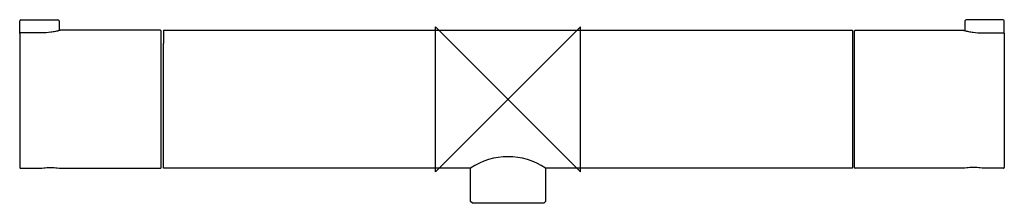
# Model space of a CAD drawing. Header units: millimetres. Extents: x -135 to 137, y -29 to 22.
import ezdxf

# ---------------------------------------------------------------- set-up
doc = ezdxf.new("R2010")
doc.units = ezdxf.units.MM
doc.header["$MEASUREMENT"] = 0
doc.layers.add('ORIGIN', color=6, linetype='Continuous')
doc.layers.add('PLANNING', color=1, linetype='Continuous')

# ---------------------------------------------------------------- blocks, each defined once
blk = doc.blocks.new('707060_F')
at = {"layer": 'ORIGIN'}
for p, q in [((20, 20), (-20, -20)), ((-20, -20), (-20, 20)), ((-20, 20), (20, -20)), ((20, -20), (20, 20))]:
    blk.add_line(p, q, dxfattribs=at)
at = {"layer": 'PLANNING'}
for p, q in [((-124.06, 21.93), (-124.06, 21.93)), ((126.26, 21.93), (126.26, 21.93)), ((-134.6, 18.08), (-134.6, 21.11)), ((-123.76, 21.63), (-123.72, 18.92)), ((-95.8, 19), (-123.39, 19)), ((-95, 19), (95, 19)), ((125.96, 21.64), (125.92, 18.92)), ((136.8, 18.08), (136.8, 21.11)), ((-134.6, 18.08), (-134.6, -18.8)), ((-128.6, 18.27), (-134.4, 18.27)), ((-95.6, -18.8), (-95.6, 18.8)), ((95.5, -18.8), (95.5, 18.8)), ((130.8, 18.27), (136.6, 18.27)), ((136.8, 18.08), (136.8, -18.8)), ((-95, -19), (-95, 15.4)), ((-134.4, -19), (-128.7, -19)), ((-123.5, -19), (-95.8, -19)), ((136.6, -19), (130.9, -19))]:
    blk.add_line(p, q, dxfattribs=at)
for points in [[(-10.33, -28.2), (-10.33, -19)], [(10.33, -19), (10.33, -28.2), (9.83, -28.7), (-9.82, -28.7), (-10.33, -28.2)]]:
    blk.add_lwpolyline(points, dxfattribs=at)
for centre, radius, start, end in [((-134.3, 21.63), 0.3, 90.0005, 179.9991), ((-124.1, 21.59), 0.343, 7.6772, 83.3113), ((126.3, 21.59), 0.343, 96.6887, 172.3228), ((136.5, 21.63), 0.3, 0.0009, 89.9995), ((-95.8, 18.8), 0.2, 359.9998, 90.0003), ((297594.25, 15.4), 297689.25, 179.9993075, 180), ((95.7, 18.8), 0.2, 89.9997, 180.0002), ((0, -34.3), 18.46, 55.9849, 124.0149), ((-134.4, -18.8), 0.2, 180, 270.0001), ((-95.8, -18.8), 0.2, 269.9999, 360), ((95.7, -18.8), 0.2, 180, 270.0001), ((136.6, -18.8), 0.2, 269.9999, 0)]:
    blk.add_arc(centre, radius, start, end, dxfattribs=at)
for points, degree in [([(-134.3, 21.93), (-129.18, 21.93), (-124.06, 21.93)], 2), ([(136.5, 21.93), (131.38, 21.93), (126.26, 21.93)], 2), ([(-134.6, 21.11), (-134.6, 21.37), (-134.6, 21.63)], 2), ([(95, 19), (95, 0), (95, -19)], 2), ([(95.7, 19), (110.64, 19), (125.59, 19)], 2), ([(136.8, 21.11), (136.8, 21.37), (136.8, 21.63)], 2), ([(-134.4, 18.27), (-134.5, 18.27), (-134.6, 18.18), (-134.6, 18.08)], 3), ([(136.6, 18.27), (136.7, 18.27), (136.8, 18.18), (136.8, 18.08)], 3), ([(-10.33, -19), (-52.66, -19), (-95, -19)], 2), ([(95, -19), (52.66, -19), (10.33, -19)], 2), ([(125.7, -19), (110.7, -19), (95.7, -19)], 2)]:
    blk.add_open_spline(points, degree=degree, dxfattribs=at)
for points, knots in [([(-123.39, 19), (-123.39, 19), (-123.39, 19), (-123.39, 19), (-123.41, 19), (-123.58, 18.95), (-123.84, 18.89), (-124.27, 18.78), (-124.97, 18.62), (-126.44, 18.37), (-127.74, 18.27), (-128.6, 18.27)], [65.817337, 65.817337, 65.817337, 65.817337, 65.81779, 65.820266, 65.829692, 65.866156, 66.361558, 66.60671, 67.21268, 68.504724, 71.094244, 71.094244, 71.094244, 71.094244]), ([(125.59, 19), (125.59, 19), (125.59, 19), (125.59, 19), (125.61, 19), (125.78, 18.95), (126.04, 18.89), (126.47, 18.78), (127.17, 18.63), (128.64, 18.37), (129.94, 18.27), (130.8, 18.27)], [65.817337, 65.817337, 65.817337, 65.817337, 65.81779, 65.820266, 65.829692, 65.866156, 66.361558, 66.60671, 67.21268, 68.504724, 71.094244, 71.094244, 71.094244, 71.094244]), ([(-128.7, -19), (-128.7, -19), (-128.7, -19), (-128.7, -19), (-128.42, -18.95), (-127.46, -18.86), (-126.79, -18.81), (-126.1, -18.81)], [120.7859378, 120.7859378, 120.7859378, 120.7859378, 120.792798, 120.792798, 121.0432741, 121.0432741, 121.2937503, 121.2937503, 121.2937503, 121.2937503]), ([(-126.1, -18.81), (-125.41, -18.81), (-124.74, -18.86), (-123.8, -18.95), (-123.52, -19), (-123.5, -19)], [121.2937503, 121.2937503, 121.2937503, 121.2937503, 121.5437503, 121.5437503, 121.7859378, 121.7859378, 121.7859378, 121.7859378]), ([(128.3, -18.81), (127.61, -18.81), (126.94, -18.86), (126, -18.95), (125.72, -18.99), (125.7, -19)], [121.2937503, 121.2937503, 121.2937503, 121.2937503, 121.5437503, 121.5437503, 121.7859378, 121.7859378, 121.7859378, 121.7859378]), ([(130.9, -19), (130.9, -19), (130.9, -19), (130.9, -19), (130.62, -18.95), (129.66, -18.86), (128.99, -18.81), (128.3, -18.81)], [120.7859378, 120.7859378, 120.7859378, 120.7859378, 120.792798, 120.792798, 121.0432741, 121.0432741, 121.2937503, 121.2937503, 121.2937503, 121.2937503])]:
    blk.add_open_spline(points, degree=3, knots=knots, dxfattribs=at)

msp = doc.modelspace()

# ---------------------------------------------------------------- block references
msp.add_blockref('707060_F', (0, 0))

doc.saveas('drawing.dxf')
